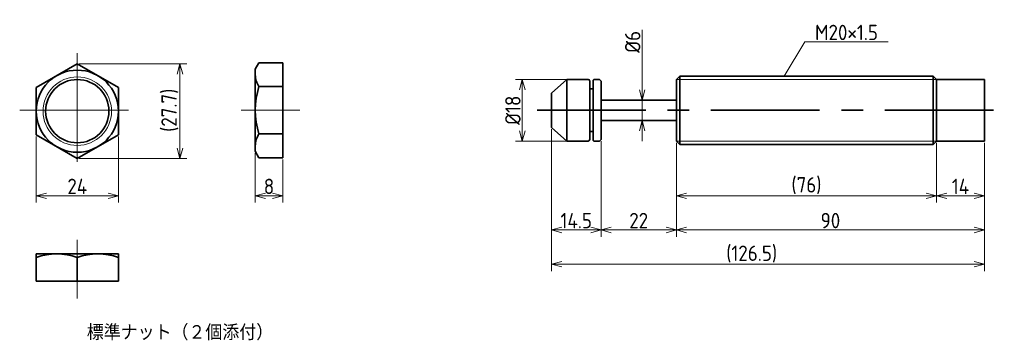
# Model space of a CAD drawing. Header units: millimetres. Extents: x 58 to 346, y 107 to 201.
import ezdxf

# ---------------------------------------------------------------- set-up
doc = ezdxf.new("R2010")
doc.units = ezdxf.units.MM
doc.linetypes.add('CENTER', pattern=[50.8, 31.75, -6.35, 6.35, -6.35])
doc.layers.get('0').update_dxf_attribs({"plot": 0})
doc.layers.add('図形', color=7, linetype='Continuous', lineweight=35)
doc.layers.add('寸法・文字', color=3, linetype='Continuous', lineweight=18)
doc.layers.get('0').off()
doc.styles.add('Dimension', font='isocp.shx', dxfattribs={"bigfont": 'bigfont.shx'})
doc.dimstyles.new('DXF用', dxfattribs={"dimtxt": 4.5, "dimasz": 3, "dimexe": 2, "dimexo": 0.5, "dimgap": 0.5, "dimtad": 1, "dimdec": 3, "dimdsep": 46, "dimtxsty": 'Dimension', "dimblk": 'OPEN30', "dimcen": 2.5, "dimclrd": 3, "dimclre": 3, "dimclrt": 3, "dimazin": 2, "dimtfac": 1, "dimtdec": 3, "dimtmove": 0, "dimatfit": 3, "dimldrblk": 'OPEN30', "dimfxl": 1, "dimlwd": 18, "dimlwe": 18, "dimarcsym": 0})

# ---------------------------------------------------------------- blocks, each defined once
blk = doc.blocks.new('_Open30')
at = {"color": 0, "linetype": 'ByBlock', "lineweight": -2}
for p, q in [((-1, 0.268), (0, 0)), ((0, 0), (-1, -0.268)), ((0, 0), (-1, 0))]:
    blk.add_line(p, q, dxfattribs=at)
blk = doc.blocks.new('*D1')
at = {"layer": 'Defpoints', "color": 0}
for p in [(250, 166), (340, 166), (250, 140)]:
    blk.add_point(p, dxfattribs=at)
at = {"layer": '寸法・文字', "color": 3, "lineweight": 18}
for p, q in [((250, 165.5), (250, 138)), ((340, 165.5), (340, 138)), ((337, 140), (253, 140))]:
    blk.add_line(p, q, dxfattribs=at)
at = {"layer": '寸法・文字', "color": 3, "lineweight": 18, "xscale": 3, "yscale": 3, "zscale": 3, "rotation": 180}
blk.add_blockref('_Open30', (250, 140), dxfattribs=at)
at = {"layer": '寸法・文字', "color": 3, "lineweight": 18, "xscale": 3, "yscale": 3, "zscale": 3}
blk.add_blockref('_Open30', (340, 140), dxfattribs=at)
at = {"layer": '寸法・文字', "color": 3, "insert": (295, 142.75), "char_height": 4.5, "attachment_point": 5, "style": 'Dimension'}
blk.add_mtext('90', dxfattribs=at)
blk = doc.blocks.new('*D2')
at = {"layer": 'Defpoints', "color": 0}
for p in [(228, 166.5), (250, 166), (228, 140)]:
    blk.add_point(p, dxfattribs=at)
at = {"layer": '寸法・文字', "color": 3, "lineweight": 18}
for p, q in [((228, 166), (228, 138)), ((250, 165.5), (250, 138)), ((247, 140), (231, 140))]:
    blk.add_line(p, q, dxfattribs=at)
at = {"layer": '寸法・文字', "color": 3, "lineweight": 18, "xscale": 3, "yscale": 3, "zscale": 3, "rotation": 180}
blk.add_blockref('_Open30', (228, 140), dxfattribs=at)
at = {"layer": '寸法・文字', "color": 3, "lineweight": 18, "xscale": 3, "yscale": 3, "zscale": 3}
blk.add_blockref('_Open30', (250, 140), dxfattribs=at)
at = {"layer": '寸法・文字', "color": 3, "insert": (239, 142.75), "char_height": 4.5, "attachment_point": 5, "style": 'Dimension'}
blk.add_mtext('22', dxfattribs=at)
blk = doc.blocks.new('*D3')
at = {"layer": 'Defpoints', "color": 0}
for p in [(213.5, 170), (228, 166.5), (213.5, 140)]:
    blk.add_point(p, dxfattribs=at)
at = {"layer": '寸法・文字', "color": 3, "lineweight": 18}
for p, q in [((213.5, 169.5), (213.5, 138)), ((228, 166), (228, 138)), ((225, 140), (216.5, 140))]:
    blk.add_line(p, q, dxfattribs=at)
at = {"layer": '寸法・文字', "color": 3, "lineweight": 18, "xscale": 3, "yscale": 3, "zscale": 3, "rotation": 180}
blk.add_blockref('_Open30', (213.5, 140), dxfattribs=at)
at = {"layer": '寸法・文字', "color": 3, "lineweight": 18, "xscale": 3, "yscale": 3, "zscale": 3}
blk.add_blockref('_Open30', (228, 140), dxfattribs=at)
at = {"layer": '寸法・文字', "color": 3, "insert": (220.75, 142.75), "char_height": 4.5, "attachment_point": 5, "style": 'Dimension'}
blk.add_mtext('14.5', dxfattribs=at)
blk = doc.blocks.new('*D4')
at = {"layer": 'Defpoints', "color": 0}
for p in [(213.5, 170), (340, 166), (340, 130)]:
    blk.add_point(p, dxfattribs=at)
at = {"layer": '寸法・文字', "color": 3, "lineweight": 18}
for p, q in [((213.5, 169.5), (213.5, 128)), ((340, 165.5), (340, 128)), ((216.5, 130), (337, 130))]:
    blk.add_line(p, q, dxfattribs=at)
at = {"layer": '寸法・文字', "color": 3, "lineweight": 18, "xscale": 3, "yscale": 3, "zscale": 3, "rotation": 180}
blk.add_blockref('_Open30', (213.5, 130), dxfattribs=at)
at = {"layer": '寸法・文字', "color": 3, "lineweight": 18, "xscale": 3, "yscale": 3, "zscale": 3}
blk.add_blockref('_Open30', (340, 130), dxfattribs=at)
at = {"layer": '寸法・文字', "color": 3, "insert": (272, 132.975), "char_height": 4.5, "attachment_point": 5, "style": 'Dimension'}
blk.add_mtext('(126.5)', dxfattribs=at)
blk = doc.blocks.new('*D7')
at = {"layer": 'Defpoints', "color": 0}
for p in [(221.5, 184), (205, 166), (221.5, 166)]:
    blk.add_point(p, dxfattribs=at)
at = {"layer": '寸法・文字', "color": 3, "lineweight": 18}
for p, q in [((221, 184), (203, 184)), ((205, 181), (205, 169)), ((221, 166), (203, 166))]:
    blk.add_line(p, q, dxfattribs=at)
at = {"layer": '寸法・文字', "color": 3, "lineweight": 18, "xscale": 3, "yscale": 3, "zscale": 3}
for p, rotation in [((205, 184), 90), ((205, 166), 270)]:
    blk.add_blockref('_Open30', p, dxfattribs=dict(at, rotation=rotation))
at = {"layer": '寸法・文字', "color": 3, "insert": (202.25, 175), "char_height": 4.5, "attachment_point": 5, "rotation": 90, "style": 'Dimension'}
blk.add_mtext('%%c18', dxfattribs=at)
blk = doc.blocks.new('*D8')
at = {"layer": 'Defpoints', "color": 0}
for p in [(250, 166), (326, 166), (250, 150)]:
    blk.add_point(p, dxfattribs=at)
at = {"layer": '寸法・文字', "color": 3, "lineweight": 18}
for p, q in [((250, 165.5), (250, 148)), ((326, 165.5), (326, 148)), ((323, 150), (253, 150))]:
    blk.add_line(p, q, dxfattribs=at)
at = {"layer": '寸法・文字', "color": 3, "lineweight": 18, "xscale": 3, "yscale": 3, "zscale": 3, "rotation": 180}
blk.add_blockref('_Open30', (250, 150), dxfattribs=at)
at = {"layer": '寸法・文字', "color": 3, "lineweight": 18, "xscale": 3, "yscale": 3, "zscale": 3}
blk.add_blockref('_Open30', (326, 150), dxfattribs=at)
at = {"layer": '寸法・文字', "color": 3, "insert": (288, 152.975), "char_height": 4.5, "attachment_point": 5, "style": 'Dimension'}
blk.add_mtext('(76)', dxfattribs=at)
blk = doc.blocks.new('*D9')
at = {"layer": 'Defpoints', "color": 0}
for p in [(326, 166), (340, 166), (340, 150)]:
    blk.add_point(p, dxfattribs=at)
at = {"layer": '寸法・文字', "color": 3, "lineweight": 18}
for p, q in [((326, 165.5), (326, 148)), ((340, 165.5), (340, 148)), ((329, 150), (337, 150))]:
    blk.add_line(p, q, dxfattribs=at)
at = {"layer": '寸法・文字', "color": 3, "lineweight": 18, "xscale": 3, "yscale": 3, "zscale": 3, "rotation": 180}
blk.add_blockref('_Open30', (326, 150), dxfattribs=at)
at = {"layer": '寸法・文字', "color": 3, "lineweight": 18, "xscale": 3, "yscale": 3, "zscale": 3}
blk.add_blockref('_Open30', (340, 150), dxfattribs=at)
at = {"layer": '寸法・文字', "color": 3, "insert": (333, 152.75), "char_height": 4.5, "attachment_point": 5, "style": 'Dimension'}
blk.add_mtext('14', dxfattribs=at)
blk = doc.blocks.new('*D10')
at = {"layer": 'Defpoints', "color": 0}
for p in [(240, 178), (242, 178), (242, 172)]:
    blk.add_point(p, dxfattribs=at)
at = {"layer": '寸法・文字', "color": 3, "lineweight": 18}
for p, q in [((240, 181), (240, 198.54)), ((240, 172), (240, 178)), ((240, 169), (240, 166))]:
    blk.add_line(p, q, dxfattribs=at)
at = {"layer": '寸法・文字', "color": 3, "lineweight": 18, "xscale": 3, "yscale": 3, "zscale": 3}
for p, rotation in [((240, 178), 270), ((240, 172), 90)]:
    blk.add_blockref('_Open30', p, dxfattribs=dict(at, rotation=rotation))
at = {"layer": '寸法・文字', "color": 3, "insert": (237.25, 195), "char_height": 4.5, "attachment_point": 5, "rotation": 90, "style": 'Dimension'}
blk.add_mtext('%%c6', dxfattribs=at)
blk = doc.blocks.new('*D11')
at = {"layer": 'Defpoints', "color": 0}
for p in [(63, 167.81), (87, 167.81), (87, 150)]:
    blk.add_point(p, dxfattribs=at)
at = {"layer": '寸法・文字', "color": 3, "lineweight": 18}
for p, q in [((63, 167.31), (63, 148)), ((87, 167.31), (87, 148)), ((66, 150), (84, 150))]:
    blk.add_line(p, q, dxfattribs=at)
at = {"layer": '寸法・文字', "color": 3, "lineweight": 18, "xscale": 3, "yscale": 3, "zscale": 3, "rotation": 180}
blk.add_blockref('_Open30', (63, 150), dxfattribs=at)
at = {"layer": '寸法・文字', "color": 3, "lineweight": 18, "xscale": 3, "yscale": 3, "zscale": 3}
blk.add_blockref('_Open30', (87, 150), dxfattribs=at)
at = {"layer": '寸法・文字', "color": 3, "insert": (75, 152.75), "char_height": 4.5, "attachment_point": 5, "style": 'Dimension'}
blk.add_mtext('24', dxfattribs=at)
blk = doc.blocks.new('*D12')
at = {"layer": 'Defpoints', "color": 0}
for p in [(75, 188.59), (75, 160.88), (105, 160.88)]:
    blk.add_point(p, dxfattribs=at)
at = {"layer": '寸法・文字', "color": 3, "lineweight": 18}
for p, q in [((75.5, 188.59), (107, 188.59)), ((105, 185.59), (105, 163.88)), ((75.5, 160.88), (107, 160.88))]:
    blk.add_line(p, q, dxfattribs=at)
at = {"layer": '寸法・文字', "color": 3, "lineweight": 18, "xscale": 3, "yscale": 3, "zscale": 3}
for p, rotation in [((105, 188.59), 90), ((105, 160.88), 270)]:
    blk.add_blockref('_Open30', p, dxfattribs=dict(at, rotation=rotation))
at = {"layer": '寸法・文字', "color": 3, "insert": (102.03, 175), "char_height": 4.5, "attachment_point": 5, "rotation": 90, "style": 'Dimension'}
blk.add_mtext('(27.7)', dxfattribs=at)
blk = doc.blocks.new('*D13')
at = {"layer": 'Defpoints', "color": 0}
for p in [(127, 163), (135, 161.14), (135, 150)]:
    blk.add_point(p, dxfattribs=at)
at = {"layer": '寸法・文字', "color": 3, "lineweight": 18}
for p, q in [((127, 162.5), (127, 148)), ((135, 160.64), (135, 148)), ((130, 150), (132, 150))]:
    blk.add_line(p, q, dxfattribs=at)
at = {"layer": '寸法・文字', "color": 3, "lineweight": 18, "xscale": 3, "yscale": 3, "zscale": 3, "rotation": 180}
blk.add_blockref('_Open30', (127, 150), dxfattribs=at)
at = {"layer": '寸法・文字', "color": 3, "lineweight": 18, "xscale": 3, "yscale": 3, "zscale": 3}
blk.add_blockref('_Open30', (135, 150), dxfattribs=at)
at = {"layer": '寸法・文字', "color": 3, "insert": (131, 152.75), "char_height": 4.5, "attachment_point": 5, "style": 'Dimension'}
blk.add_mtext('8', dxfattribs=at)

msp = doc.modelspace()

# ---------------------------------------------------------------- linework, layer by layer
at = {"layer": '図形', "color": 3, "linetype": 'CENTER', "lineweight": 18}
for p, q in [((75, 191.651), (75, 158.349)), ((58.1718, 175), (91.8282, 175)), ((122.8745, 175), (140, 175)), ((75, 137.1255), (75, 120))]:
    msp.add_line(p, q, dxfattribs=at)
at = {"layer": '図形'}
for p, q in [((75, 188.5921), (63, 181.6639)), ((87, 181.6639), (75, 188.5921)), ((127, 187), (128.0718, 188.8564)), ((127, 163), (127, 187)), ((128.0718, 188.8564), (135, 188.8564)), ((135, 161.1436), (135, 188.8564)), ((251, 185), (250, 184)), ((251, 165), (251, 185)), ((325, 185), (251, 185)), ((325, 185), (325, 165)), ((325, 185), (326, 184)), ((63, 181.6639), (63, 167.8075)), ((87, 167.8075), (87, 181.6639)), ((128.0718, 181.9282), (135, 181.9282)), ((218, 184), (213.5, 180)), ((218, 166), (218, 184)), ((224.2, 184), (218, 184)), ((224.7, 166.5), (224.7, 183.5)), ((224.7, 181.25), (224.7, 183.5)), ((224.7, 181.25), (225.7, 181.25)), ((225.9, 184), (225.7, 183.8)), ((225.7, 183.8), (225.7, 166.2)), ((225.7, 181.25), (225.7, 183.8)), ((225.9, 184), (227.5, 184)), ((227.5, 184), (228, 183.5)), ((228, 166.5), (228, 183.5)), ((250, 184), (250, 166)), ((326, 184), (326, 166)), ((340, 184), (326, 184)), ((340, 184), (340, 166)), ((213.5, 170), (213.5, 180)), ((250, 178), (228, 178)), ((213.5, 170), (218, 166)), ((250, 172), (228, 172)), ((63, 167.8075), (75, 160.8793)), ((75, 160.8793), (87, 167.8075)), ((128.0718, 168.0718), (135, 168.0718)), ((224.7, 168.75), (225.7, 168.75)), ((224.2, 166), (218, 166)), ((225.9, 166), (225.7, 166.2)), ((225.9, 166), (227.5, 166)), ((227.5, 166), (228, 166.5)), ((251, 165), (250, 166)), ((325, 165), (251, 165)), ((325, 165), (326, 166)), ((340, 166), (326, 166)), ((127, 163), (128.0718, 161.1436)), ((128.0718, 161.1436), (135, 161.1436)), ((63, 133), (87, 133)), ((63, 133), (63, 125)), ((87, 133), (87, 125)), ((75, 131.9282), (75, 125)), ((63, 125), (87, 125))]:
    msp.add_line(p, q, dxfattribs=at)
at = {"layer": '図形', "color": 3, "lineweight": 18}
for p, q in [((326, 184), (250, 184)), ((326, 166), (250, 166))]:
    msp.add_line(p, q, dxfattribs=at)
at = {"layer": '図形', "color": 3, "linetype": 'CENTER'}
msp.add_line((209.3, 175), (345.8, 175), dxfattribs=at)
at = {"layer": '図形'}
for radius in [12, 9.25]:
    msp.add_circle((75, 174.7357), radius, dxfattribs=at)
at = {"layer": '図形', "color": 3, "lineweight": 18}
msp.add_circle((75, 174.7357), 10, dxfattribs=at)
at = {"layer": '図形'}
for centre, radius, start, end in [((133.134, 185.3923), 6.134, 180, 214.384247), ((149.9282, 175), 22.9282, 162.412046, 197.587954), ((224.2, 183.5), 0.5, 0, 90), ((133.134, 164.6077), 6.134, 145.615753, 180), ((224.2, 166.5), 0.5, 270, 0), ((69, 115.6699), 17.3301, 69.743841, 110.256159), ((81, 115.6699), 17.3301, 69.74384, 110.256162)]:
    msp.add_arc(centre, radius, start, end, dxfattribs=at)

# ---------------------------------------------------------------- texts
at = {"layer": '寸法・文字', "insert": (290.5, 195.5), "char_height": 4.5, "attachment_point": 7, "style": 'Dimension'}
msp.add_mtext('M20×1.5', dxfattribs=at)
at = {"layer": '寸法・文字', "insert": (105, 110), "char_height": 4.5, "width": 70.9928, "attachment_point": 5, "style": 'Dimension'}
msp.add_mtext('{\\Ftxt.shx,bigfont.shx;標準ナット（２個添付）}', dxfattribs=at)

# ---------------------------------------------------------------- dimensions: what is measured, and where the dimension line sits
at = {"layer": '寸法・文字'}
for base, p1, p2, text, override, picture, middle in [((240, 178), (242, 172), (242, 178), '%%c<>', {"dimse1": 1, "dimse2": 1}, '*D10', (240, 195)), ((105, 160.8793), (75, 188.5921), (75, 160.8793), '(<>)', {"dimdec": 1}, '*D12', (105, 175))]:
    dim = msp.add_linear_dim(base=base, p1=p1, p2=p2, angle=90, text=text, dimstyle='DXF用', override=override, dxfattribs=at)
    dim.commit()
    dim.dimension.update_dxf_attribs({"geometry": picture, "text_midpoint": middle, "dimtype": 160})
dim = msp.add_linear_dim(base=(205, 166), p1=(221.5, 184), p2=(221.5, 166), angle=90, text='%%c<>', dimstyle='DXF用', dxfattribs=at)
dim.commit()
dim.dimension.update_dxf_attribs({"geometry": '*D7', "text_midpoint": (205, 175), "dimtype": 160})
for base, p1, p2, picture, middle in [((213.5, 140), (228, 166.5), (213.5, 170), '*D3', (220.75, 140)), ((228, 140), (250, 166), (228, 166.5), '*D2', (239, 140)), ((250, 140), (340, 166), (250, 166), '*D1', (295, 140)), ((340, 150), (326, 166), (340, 166), '*D9', (333, 150))]:
    dim = msp.add_linear_dim(base=base, p1=p1, p2=p2, dimstyle='DXF用', override={"dimtxsty": 'Dimension'}, dxfattribs=at)
    dim.commit()
    dim.dimension.update_dxf_attribs({"geometry": picture, "text_midpoint": middle, "dimtype": 160})
for base, p1, p2, picture, middle in [((340, 130), (213.5, 170), (340, 166), '*D4', (272, 130)), ((250, 150), (326, 166), (250, 166), '*D8', (288, 150))]:
    dim = msp.add_linear_dim(base=base, p1=p1, p2=p2, text='(<>)', dimstyle='DXF用', override={"dimtxsty": 'Dimension'}, dxfattribs=at)
    dim.commit()
    dim.dimension.update_dxf_attribs({"geometry": picture, "text_midpoint": middle, "dimtype": 160})
for base, p1, p2, picture, middle in [((87, 150), (63, 167.8075), (87, 167.8075), '*D11', (75, 150)), ((135, 150), (127, 163), (135, 161.1436), '*D13', (131, 150))]:
    dim = msp.add_linear_dim(base=base, p1=p1, p2=p2, dimstyle='DXF用', dxfattribs=at)
    dim.commit()
    dim.dimension.update_dxf_attribs({"geometry": picture, "text_midpoint": middle, "dimtype": 160})

# ---------------------------------------------------------------- leaders
at = {"layer": '寸法・文字', "annotation_type": 0, "has_hookline": 1, "hookline_direction": 0, "text_width": 21.3364}
msp.add_leader([(281.5, 185), (287.5, 195), (290, 195)], dimstyle='DXF用', override={"dimgap": 0.5, "dimtad": 1}, dxfattribs=at)

doc.saveas('drawing.dxf')
